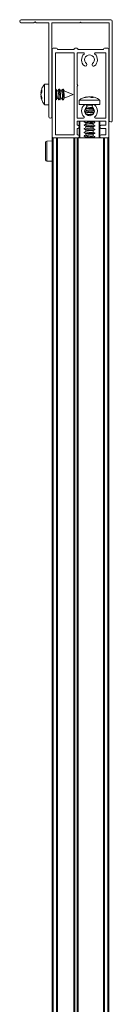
# Model space of a CAD drawing. Header units: millimetres. Extents: x 4007.392 to 4008.192, y 2941.547 to 2942.347.
# Tile 10 of 10: x 4008.156 to 4008.192, y 2941.962 to 2942.347. Entities that reach past the tile are written whole.
import ezdxf

# ---------------------------------------------------------------- set-up
doc = ezdxf.new("R2010")
doc.units = ezdxf.units.MM
doc.layers.add('SANINDUSA', color=3, linetype='Continuous')

msp = doc.modelspace()

# ---------------------------------------------------------------- linework, layer by layer
at = {"layer": 'SANINDUSA', "lineweight": 15}
for p, q in [((4008.156131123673, 2942.346954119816), (4008.190931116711, 2942.346954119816)), ((4008.19153115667, 2942.346354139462), (4008.19153115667, 2942.30725414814)), ((4008.160977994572, 2942.345754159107), (4008.156131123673, 2942.345754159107)), ((4008.161288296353, 2942.345983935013), (4008.161042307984, 2942.345777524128)), ((4008.161919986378, 2942.345777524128), (4008.161673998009, 2942.345983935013)), ((4008.166731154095, 2942.345754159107), (4008.161984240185, 2942.345754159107)), ((4008.166831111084, 2942.309054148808), (4008.166831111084, 2942.345654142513)), ((4008.168031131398, 2942.345654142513), (4008.168031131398, 2942.309054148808)), ((4008.1788811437, 2942.345754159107), (4008.168131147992, 2942.345754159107)), ((4008.190231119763, 2942.345754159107), (4008.179481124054, 2942.345754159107)), ((4008.190331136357, 2942.307554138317), (4008.190331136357, 2942.345654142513)), ((4008.168181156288, 2942.301054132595), (4008.168181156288, 2942.335454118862)), ((4008.168481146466, 2942.335754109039), (4008.169881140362, 2942.335754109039)), ((4008.170181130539, 2942.335454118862), (4008.170181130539, 2942.335354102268)), ((4008.170281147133, 2942.335254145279), (4008.176581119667, 2942.335254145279)), ((4008.176681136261, 2942.335354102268), (4008.176681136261, 2942.335454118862)), ((4008.176981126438, 2942.335754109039), (4008.177881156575, 2942.335754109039)), ((4008.178181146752, 2942.335454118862), (4008.178181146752, 2942.335354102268)), ((4008.178281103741, 2942.335254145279), (4008.188081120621, 2942.335254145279)), ((4008.188181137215, 2942.335354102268), (4008.188181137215, 2942.335454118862)), ((4008.188481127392, 2942.335754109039), (4008.189881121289, 2942.335754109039)), ((4008.190181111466, 2942.335454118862), (4008.190181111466, 2942.301054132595)), ((4008.169381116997, 2942.333954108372), (4008.169381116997, 2942.302054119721)), ((4008.176581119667, 2942.334054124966), (4008.169481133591, 2942.334054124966)), ((4008.176681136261, 2942.302054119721), (4008.176681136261, 2942.333954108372)), ((4008.177881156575, 2942.333954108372), (4008.177881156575, 2942.321554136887)), ((4008.180376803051, 2942.334054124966), (4008.177981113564, 2942.334054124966)), ((4008.188881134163, 2942.334054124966), (4008.18498549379, 2942.334054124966)), ((4008.188981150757, 2942.308554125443), (4008.188981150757, 2942.333954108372)), ((4008.163776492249, 2942.318470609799), (4008.16411015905, 2942.319539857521)), ((4008.16411015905, 2942.319539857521), (4008.16411015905, 2942.318848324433)), ((4008.166831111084, 2942.321704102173), (4008.165107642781, 2942.321704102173)), ((4008.165107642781, 2942.313704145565), (4008.165107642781, 2942.321704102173)), ((4008.168181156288, 2942.31932694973), (4008.168031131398, 2942.319543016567)), ((4008.168181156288, 2942.319694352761), (4008.168057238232, 2942.319505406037)), ((4008.169692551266, 2942.319166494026), (4008.169381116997, 2942.319615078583)), ((4008.169608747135, 2942.31973643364), (4008.169457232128, 2942.319505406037)), ((4008.169974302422, 2942.319164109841), (4008.169746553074, 2942.319723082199)), ((4008.170587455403, 2942.319736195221), (4008.170354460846, 2942.319134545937)), ((4008.171092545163, 2942.319166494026), (4008.17068866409, 2942.319748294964)), ((4008.171008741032, 2942.31973643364), (4008.17085728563, 2942.319505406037)), ((4008.171374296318, 2942.319164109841), (4008.171146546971, 2942.319723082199)), ((4008.171987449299, 2942.319736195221), (4008.171754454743, 2942.319134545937)), ((4008.172492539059, 2942.319166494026), (4008.172088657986, 2942.319748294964)), ((4008.172408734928, 2942.31973643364), (4008.172257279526, 2942.319505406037)), ((4008.172801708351, 2942.319096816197), (4008.172546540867, 2942.319723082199)), ((4008.177881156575, 2942.320954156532), (4008.177881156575, 2942.308554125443)), ((4008.16411015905, 2942.318848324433), (4008.163776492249, 2942.317694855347)), ((4008.16411015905, 2942.318552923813), (4008.163776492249, 2942.317578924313)), ((4008.163985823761, 2942.31841839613), (4008.163776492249, 2942.318470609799)), ((4008.163776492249, 2942.31782938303), (4008.163928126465, 2942.318432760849)), ((4008.163776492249, 2942.317713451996), (4008.163976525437, 2942.318420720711)), ((4008.163776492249, 2942.317694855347), (4008.16411015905, 2942.316515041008)), ((4008.163776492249, 2942.317578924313), (4008.163928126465, 2942.316975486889)), ((4008.163776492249, 2942.316937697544), (4008.163976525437, 2942.316987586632)), ((4008.16411015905, 2942.315840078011), (4008.163776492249, 2942.316937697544)), ((4008.16411015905, 2942.316515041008), (4008.16411015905, 2942.315840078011)), ((4008.168031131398, 2942.316009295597), (4008.168181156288, 2942.315793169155)), ((4008.168031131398, 2942.315839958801), (4008.168068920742, 2942.315954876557)), ((4008.168031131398, 2942.315790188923), (4008.168104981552, 2942.315902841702)), ((4008.169381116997, 2942.316081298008), (4008.169673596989, 2942.315660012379)), ((4008.169381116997, 2942.315720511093), (4008.169468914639, 2942.315954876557)), ((4008.169381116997, 2942.315713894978), (4008.169505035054, 2942.315902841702)), ((4008.170381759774, 2942.319164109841), (4008.169694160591, 2942.319164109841)), ((4008.169774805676, 2942.315672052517), (4008.170007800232, 2942.316273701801)), ((4008.16999635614, 2942.316244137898), (4008.170700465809, 2942.316244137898)), ((4008.170387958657, 2942.316244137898), (4008.170615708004, 2942.315685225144)), ((4008.170669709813, 2942.316241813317), (4008.171073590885, 2942.315660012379)), ((4008.170753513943, 2942.315671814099), (4008.17090502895, 2942.315902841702)), ((4008.171781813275, 2942.319164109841), (4008.171094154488, 2942.319164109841)), ((4008.171174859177, 2942.315672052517), (4008.171407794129, 2942.316273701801)), ((4008.171396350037, 2942.316244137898), (4008.172100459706, 2942.316244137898)), ((4008.171787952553, 2942.316244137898), (4008.172015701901, 2942.315685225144)), ((4008.172069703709, 2942.316241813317), (4008.172473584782, 2942.315660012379)), ((4008.172153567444, 2942.315671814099), (4008.172305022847, 2942.315902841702)), ((4008.172631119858, 2942.319164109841), (4008.172494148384, 2942.319164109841)), ((4008.172574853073, 2942.315672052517), (4008.172841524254, 2942.316360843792)), ((4008.176331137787, 2942.317704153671), (4008.172631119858, 2942.319164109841)), ((4008.172631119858, 2942.318744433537), (4008.172631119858, 2942.319164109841)), ((4008.17281529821, 2942.31631679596), (4008.176331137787, 2942.317704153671)), ((4008.178681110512, 2942.315498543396), (4008.178681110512, 2942.313775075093)), ((4008.178681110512, 2942.315498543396), (4008.179245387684, 2942.315498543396)), ((4008.179245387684, 2942.315498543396), (4008.186681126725, 2942.315498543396)), ((4008.180601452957, 2942.316496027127), (4008.181646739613, 2942.316756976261)), ((4008.181096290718, 2942.316496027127), (4008.180601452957, 2942.316496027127)), ((4008.182493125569, 2942.316829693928), (4008.181096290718, 2942.316496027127)), ((4008.181937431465, 2942.316739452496), (4008.182348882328, 2942.316829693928)), ((4008.182595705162, 2942.316829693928), (4008.181956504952, 2942.316663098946)), ((4008.181963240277, 2942.316635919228), (4008.182658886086, 2942.316829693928)), ((4008.183358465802, 2942.316496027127), (4008.182493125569, 2942.316829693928)), ((4008.18339899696, 2942.316635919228), (4008.182703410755, 2942.316829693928)), ((4008.182766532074, 2942.316829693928), (4008.18340579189, 2942.316663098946)), ((4008.182869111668, 2942.316829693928), (4008.183414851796, 2942.31669933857)), ((4008.183424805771, 2942.316739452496), (4008.183013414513, 2942.316829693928)), ((4008.183344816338, 2942.316501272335), (4008.183424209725, 2942.316829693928)), ((4008.18418846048, 2942.316496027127), (4008.183358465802, 2942.316496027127)), ((4008.183424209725, 2942.316829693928), (4008.18418846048, 2942.316496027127)), ((4008.186681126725, 2942.313775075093), (4008.186681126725, 2942.315498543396)), ((4008.165107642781, 2942.313704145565), (4008.166831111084, 2942.313704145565)), ((4008.178681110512, 2942.313775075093), (4008.179245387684, 2942.313775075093)), ((4008.179245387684, 2942.313775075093), (4008.186681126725, 2942.313775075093)), ((4008.181278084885, 2942.311630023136), (4008.180788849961, 2942.311425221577)), ((4008.181221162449, 2942.311625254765), (4008.180791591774, 2942.311452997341)), ((4008.181221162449, 2942.311642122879), (4008.180794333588, 2942.31147761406)), ((4008.180963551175, 2942.31206650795), (4008.181221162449, 2942.311974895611)), ((4008.181021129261, 2942.313775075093), (4008.181046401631, 2942.313773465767)), ((4008.181113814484, 2942.312328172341), (4008.181242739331, 2942.312246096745)), ((4008.181221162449, 2942.312259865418), (4008.181221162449, 2942.311584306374)), ((4008.181242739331, 2942.312246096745), (4008.181412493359, 2942.312175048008)), ((4008.183833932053, 2942.313575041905), (4008.181528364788, 2942.313575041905)), ((4008.183741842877, 2942.31217981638), (4008.184326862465, 2942.312203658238)), ((4008.184084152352, 2942.312020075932), (4008.184363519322, 2942.312137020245)), ((4008.184141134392, 2942.312024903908), (4008.184373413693, 2942.312118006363)), ((4008.184141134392, 2942.312007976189), (4008.184382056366, 2942.312100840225)), ((4008.184141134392, 2942.311355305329), (4008.184141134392, 2942.31204391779)), ((4008.184561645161, 2942.311525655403), (4008.184141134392, 2942.311675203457)), ((4008.184321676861, 2942.313774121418), (4008.184341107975, 2942.313775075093)), ((4008.177981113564, 2942.308454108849), (4008.180376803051, 2942.308454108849)), ((4008.18078473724, 2942.311137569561), (4008.181242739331, 2942.310846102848)), ((4008.180924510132, 2942.311048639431), (4008.180804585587, 2942.310956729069)), ((4008.180817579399, 2942.310883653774), (4008.181082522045, 2942.310948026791)), ((4008.180863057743, 2942.31070227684), (4008.181221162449, 2942.310574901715)), ((4008.181221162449, 2942.310242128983), (4008.18110272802, 2942.310196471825)), ((4008.181221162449, 2942.310225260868), (4008.181112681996, 2942.310181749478)), ((4008.181278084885, 2942.31023002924), (4008.181123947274, 2942.31016547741)), ((4008.181221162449, 2942.310859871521), (4008.181221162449, 2942.310184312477)), ((4008.181242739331, 2942.310846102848), (4008.181412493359, 2942.310775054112)), ((4008.184084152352, 2942.310620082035), (4008.184527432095, 2942.310805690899)), ((4008.184575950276, 2942.311113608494), (4008.184141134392, 2942.311390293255)), ((4008.184141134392, 2942.310624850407), (4008.184520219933, 2942.310776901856)), ((4008.184141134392, 2942.310607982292), (4008.184513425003, 2942.310751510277)), ((4008.184141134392, 2942.310038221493), (4008.184141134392, 2942.310643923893)), ((4008.18427905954, 2942.310226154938), (4008.184141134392, 2942.310275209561)), ((4008.184437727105, 2942.311201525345), (4008.184580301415, 2942.311310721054)), ((4008.184743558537, 2942.308660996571), (4008.184695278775, 2942.308678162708)), ((4008.184718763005, 2942.308616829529), (4008.184747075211, 2942.30863852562)), ((4008.18498549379, 2942.308454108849), (4008.188881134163, 2942.308454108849)), ((4008.177881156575, 2942.307154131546), (4008.177881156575, 2942.30575413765)), ((4008.177881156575, 2942.304354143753), (4008.177881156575, 2942.302054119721)), ((4008.188881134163, 2942.30725414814), (4008.177981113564, 2942.30725414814)), ((4008.177981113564, 2942.305654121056), (4008.178081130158, 2942.305654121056)), ((4008.178081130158, 2942.304454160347), (4008.177981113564, 2942.304454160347)), ((4008.178681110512, 2942.307054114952), (4008.178681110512, 2942.300754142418)), ((4008.1788811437, 2942.30725414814), (4008.1788811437, 2942.300754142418)), ((4008.180654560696, 2942.307020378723), (4008.181242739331, 2942.306646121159)), ((4008.180654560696, 2942.305620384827), (4008.181242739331, 2942.305246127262)), ((4008.180654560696, 2942.30422039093), (4008.181242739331, 2942.303846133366)), ((4008.180794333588, 2942.30725414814), (4008.180658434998, 2942.307199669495)), ((4008.181221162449, 2942.306025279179), (4008.180658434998, 2942.305799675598)), ((4008.181221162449, 2942.304625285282), (4008.180658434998, 2942.304399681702)), ((4008.180857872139, 2942.30725414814), (4008.180667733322, 2942.307174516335)), ((4008.181278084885, 2942.30603004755), (4008.180667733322, 2942.305774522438)), ((4008.181278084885, 2942.304630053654), (4008.180667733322, 2942.304374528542)), ((4008.181221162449, 2942.306659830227), (4008.181221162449, 2942.305984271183)), ((4008.181221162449, 2942.305259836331), (4008.181221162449, 2942.304584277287)), ((4008.181242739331, 2942.306646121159), (4008.181412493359, 2942.306575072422)), ((4008.181242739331, 2942.305246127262), (4008.181412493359, 2942.305175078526)), ((4008.184084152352, 2942.306420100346), (4008.184694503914, 2942.306675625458)), ((4008.184084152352, 2942.305020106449), (4008.184694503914, 2942.305275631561)), ((4008.184141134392, 2942.307155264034), (4008.184141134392, 2942.30725414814)), ((4008.184707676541, 2942.306829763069), (4008.184141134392, 2942.307190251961)), ((4008.184141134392, 2942.306424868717), (4008.184703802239, 2942.306650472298)), ((4008.184141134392, 2942.305755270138), (4008.184141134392, 2942.306443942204)), ((4008.184707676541, 2942.305429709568), (4008.184141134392, 2942.305790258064)), ((4008.184141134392, 2942.305024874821), (4008.184703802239, 2942.305250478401)), ((4008.184141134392, 2942.304355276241), (4008.184141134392, 2942.305043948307)), ((4008.184707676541, 2942.304029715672), (4008.184141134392, 2942.304390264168)), ((4008.186481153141, 2942.300754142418), (4008.186481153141, 2942.30725414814)), ((4008.186681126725, 2942.300754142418), (4008.186681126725, 2942.307054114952)), ((4008.187281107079, 2942.305654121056), (4008.188881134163, 2942.305654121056)), ((4008.188881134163, 2942.304454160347), (4008.187281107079, 2942.304454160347)), ((4008.188981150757, 2942.30575413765), (4008.188981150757, 2942.307154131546)), ((4008.188981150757, 2942.302054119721), (4008.188981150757, 2942.304354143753)), ((4008.191231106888, 2942.306954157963), (4008.190931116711, 2942.306954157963)), ((4008.168181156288, 2941.570754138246), (4008.168181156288, 2942.300754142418)), ((4008.168481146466, 2942.300754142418), (4008.168181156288, 2942.300754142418)), ((4008.168481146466, 2941.570754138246), (4008.168481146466, 2942.300754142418)), ((4008.169881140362, 2942.300754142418), (4008.168481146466, 2942.300754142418)), ((4008.178081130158, 2942.300754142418), (4008.168481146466, 2942.300754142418)), ((4008.169481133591, 2942.301954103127), (4008.176581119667, 2942.301954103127)), ((4008.169881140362, 2942.300754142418), (4008.169881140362, 2941.570754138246)), ((4008.170181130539, 2942.300754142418), (4008.170181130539, 2941.570754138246)), ((4008.170281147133, 2942.300754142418), (4008.170281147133, 2941.570754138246)), ((4008.176581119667, 2941.570754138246), (4008.176581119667, 2942.300754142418)), ((4008.176681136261, 2941.570754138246), (4008.176681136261, 2942.300754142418)), ((4008.176981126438, 2941.570754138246), (4008.176981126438, 2942.300754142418)), ((4008.177881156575, 2942.300754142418), (4008.176981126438, 2942.300754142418)), ((4008.177881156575, 2942.300754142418), (4008.177881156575, 2941.570754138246)), ((4008.177981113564, 2942.301954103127), (4008.178081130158, 2942.301954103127)), ((4008.178181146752, 2942.300754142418), (4008.178081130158, 2942.300754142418)), ((4008.178181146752, 2942.300754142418), (4008.178181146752, 2941.570754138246)), ((4008.178281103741, 2942.300754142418), (4008.178181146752, 2942.300754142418)), ((4008.178281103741, 2942.300754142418), (4008.178281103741, 2941.570754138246)), ((4008.187281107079, 2942.300754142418), (4008.178281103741, 2942.300754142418)), ((4008.180654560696, 2942.302820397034), (4008.181242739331, 2942.302446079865)), ((4008.180654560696, 2942.301420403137), (4008.181242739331, 2942.301046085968)), ((4008.181221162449, 2942.303225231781), (4008.180658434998, 2942.302999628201)), ((4008.181221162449, 2942.301825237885), (4008.180658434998, 2942.301599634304)), ((4008.181278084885, 2942.303230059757), (4008.180667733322, 2942.302974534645)), ((4008.181278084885, 2942.301830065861), (4008.180667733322, 2942.301574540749)), ((4008.181221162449, 2942.303859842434), (4008.181221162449, 2942.30318428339)), ((4008.181221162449, 2942.302459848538), (4008.181221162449, 2942.301784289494)), ((4008.181221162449, 2942.301059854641), (4008.181221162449, 2942.300754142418)), ((4008.181242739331, 2942.303846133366), (4008.181412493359, 2942.303775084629)), ((4008.181242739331, 2942.302446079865), (4008.181412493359, 2942.302375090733)), ((4008.181242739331, 2942.301046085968), (4008.181412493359, 2942.300975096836)), ((4008.184084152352, 2942.303620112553), (4008.184694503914, 2942.303875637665)), ((4008.184084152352, 2942.302220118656), (4008.184694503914, 2942.302475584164)), ((4008.184084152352, 2942.30082012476), (4008.184694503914, 2942.301075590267)), ((4008.184141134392, 2942.303624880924), (4008.184703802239, 2942.303850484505)), ((4008.184141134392, 2942.302955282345), (4008.184141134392, 2942.303643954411)), ((4008.184707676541, 2942.302629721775), (4008.184141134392, 2942.302990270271)), ((4008.184141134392, 2942.302224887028), (4008.184703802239, 2942.302450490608)), ((4008.184141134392, 2942.301555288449), (4008.184141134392, 2942.302243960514)), ((4008.184707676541, 2942.301229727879), (4008.184141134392, 2942.301590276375)), ((4008.184141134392, 2942.300824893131), (4008.184703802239, 2942.301050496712)), ((4008.184141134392, 2942.300754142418), (4008.184141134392, 2942.300843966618)), ((4008.187281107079, 2942.301954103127), (4008.188881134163, 2942.301954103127)), ((4008.189881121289, 2942.300754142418), (4008.187281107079, 2942.300754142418)), ((4008.188081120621, 2941.570754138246), (4008.188081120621, 2942.300754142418)), ((4008.188181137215, 2942.300754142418), (4008.188181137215, 2941.570754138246)), ((4008.188481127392, 2942.300754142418), (4008.188481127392, 2941.570754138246)), ((4008.189881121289, 2942.300754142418), (4008.188481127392, 2942.300754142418)), ((4008.189881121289, 2942.300754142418), (4008.189881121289, 2941.570754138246)), ((4008.190181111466, 2942.300754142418), (4008.189881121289, 2942.300754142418)), ((4008.190181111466, 2942.300754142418), (4008.190181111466, 2941.570754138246)), ((4008.168181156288, 2942.299513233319), (4008.1660767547, 2942.299494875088)), ((4008.1660767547, 2942.299494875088), (4008.1660767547, 2942.291634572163)), ((4008.1660767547, 2942.291634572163), (4008.168181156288, 2942.291616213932))]:
    msp.add_line(p, q, dxfattribs=at)
at = {"layer": 'SANINDUSA', "lineweight": 15, "flags": 128}
for points in [[(4008.168181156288, 2942.318678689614), (4008.168081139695, 2942.319170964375), (4008.168031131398, 2942.319370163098)], [(4008.169822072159, 2942.319164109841), (4008.169800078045, 2942.319471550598), (4008.169725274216, 2942.3197641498), (4008.169613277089, 2942.319743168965), (4008.169608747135, 2942.31973643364)], [(4008.17122635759, 2942.316221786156), (4008.171200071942, 2942.316895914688), (4008.171125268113, 2942.317693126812), (4008.171013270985, 2942.318492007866), (4008.170881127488, 2942.319170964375), (4008.170749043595, 2942.319626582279), (4008.170636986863, 2942.319789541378), (4008.170587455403, 2942.319736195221)], [(4008.171222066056, 2942.319164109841), (4008.171200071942, 2942.319471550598), (4008.171125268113, 2942.3197641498), (4008.171013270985, 2942.319743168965), (4008.171008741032, 2942.31973643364)], [(4008.172626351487, 2942.316221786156), (4008.172600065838, 2942.316895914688), (4008.172525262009, 2942.317693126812), (4008.172413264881, 2942.318492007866), (4008.172281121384, 2942.319170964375), (4008.172149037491, 2942.319626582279), (4008.172037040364, 2942.319789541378), (4008.171987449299, 2942.319736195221)], [(4008.172622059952, 2942.319164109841), (4008.172600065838, 2942.319471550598), (4008.172525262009, 2942.3197641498), (4008.172413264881, 2942.319743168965), (4008.172408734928, 2942.31973643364)], [(4008.169673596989, 2942.315660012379), (4008.169725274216, 2942.315618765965), (4008.169800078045, 2942.315773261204), (4008.169826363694, 2942.316221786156)], [(4008.169831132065, 2942.318744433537), (4008.169737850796, 2942.319073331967), (4008.169692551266, 2942.319166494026)], [(4008.170531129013, 2942.318703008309), (4008.170624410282, 2942.318230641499), (4008.170703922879, 2942.317669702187), (4008.170757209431, 2942.317107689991), (4008.170775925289, 2942.316632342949), (4008.170757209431, 2942.316317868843), (4008.170703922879, 2942.316213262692), (4008.170669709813, 2942.316241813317)], [(4008.170615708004, 2942.315685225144), (4008.170636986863, 2942.315644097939), (4008.170749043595, 2942.315665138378), (4008.170868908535, 2942.315954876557)], [(4008.171073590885, 2942.315660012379), (4008.171125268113, 2942.315618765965), (4008.171200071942, 2942.315773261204), (4008.17122635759, 2942.316221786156)], [(4008.171231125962, 2942.318744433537), (4008.171137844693, 2942.319073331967), (4008.171092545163, 2942.319166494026)], [(4008.17193112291, 2942.318703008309), (4008.172024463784, 2942.318230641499), (4008.172103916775, 2942.317669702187), (4008.172157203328, 2942.317107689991), (4008.172175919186, 2942.316632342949), (4008.172157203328, 2942.316317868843), (4008.172103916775, 2942.316213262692), (4008.172069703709, 2942.316241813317)], [(4008.172015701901, 2942.315685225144), (4008.172037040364, 2942.315644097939), (4008.172149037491, 2942.315665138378), (4008.172268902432, 2942.315954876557)], [(4008.172473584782, 2942.315660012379), (4008.172525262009, 2942.315618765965), (4008.172600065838, 2942.315773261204), (4008.172626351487, 2942.316221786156)], [(4008.172631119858, 2942.318744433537), (4008.172537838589, 2942.319073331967), (4008.172492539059, 2942.319166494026)], [(4008.184141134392, 2942.311388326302), (4008.184148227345, 2942.311381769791), (4008.184122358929, 2942.311302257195), (4008.183876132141, 2942.311249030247), (4008.183448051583, 2942.311230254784), (4008.182904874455, 2942.311249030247), (4008.182331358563, 2942.311302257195), (4008.181817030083, 2942.311381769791), (4008.181442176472, 2942.31147505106)], [(4008.183741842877, 2942.310779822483), (4008.184351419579, 2942.310806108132), (4008.184533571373, 2942.310831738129)], [(4008.184141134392, 2942.311436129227), (4008.184221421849, 2942.31144399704), (4008.184568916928, 2942.311469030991)], [(4008.184697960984, 2942.308668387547), (4008.184752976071, 2942.308644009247), (4008.184747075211, 2942.30863852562)], [(4008.180667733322, 2942.307174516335), (4008.18065563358, 2942.307169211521), (4008.180608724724, 2942.307057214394), (4008.180877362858, 2942.306925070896), (4008.181420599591, 2942.306792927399), (4008.182155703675, 2942.306680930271), (4008.182970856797, 2942.306606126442), (4008.183741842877, 2942.306579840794)], [(4008.180667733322, 2942.305774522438), (4008.18065563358, 2942.305769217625), (4008.180608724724, 2942.305657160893), (4008.180877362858, 2942.305525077), (4008.181420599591, 2942.305392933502), (4008.182155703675, 2942.305280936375), (4008.182970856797, 2942.305206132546), (4008.183741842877, 2942.305179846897)], [(4008.180667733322, 2942.304374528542), (4008.18065563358, 2942.304369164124), (4008.180608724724, 2942.304257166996), (4008.180877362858, 2942.304125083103), (4008.181420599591, 2942.303992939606), (4008.182155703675, 2942.303880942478), (4008.182970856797, 2942.303806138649), (4008.183741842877, 2942.303779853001)], [(4008.184141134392, 2942.305788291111), (4008.184148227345, 2942.3057817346), (4008.184122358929, 2942.305702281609), (4008.183876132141, 2942.305648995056), (4008.183448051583, 2942.305630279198), (4008.182904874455, 2942.305648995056), (4008.182331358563, 2942.305702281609), (4008.181817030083, 2942.3057817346), (4008.181442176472, 2942.305875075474)], [(4008.184141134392, 2942.304388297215), (4008.184148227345, 2942.304381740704), (4008.184122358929, 2942.304302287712), (4008.183876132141, 2942.30424900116), (4008.183448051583, 2942.304230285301), (4008.182904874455, 2942.30424900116), (4008.182331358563, 2942.304302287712), (4008.181817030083, 2942.304381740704), (4008.181442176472, 2942.304475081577)], [(4008.184141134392, 2942.307188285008), (4008.184148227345, 2942.307181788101), (4008.184122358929, 2942.307102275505), (4008.183876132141, 2942.307048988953), (4008.183448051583, 2942.307030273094), (4008.182904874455, 2942.307048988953), (4008.182331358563, 2942.307102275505), (4008.181817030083, 2942.307181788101), (4008.181509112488, 2942.30725414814)], [(4008.183741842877, 2942.306579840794), (4008.184351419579, 2942.306606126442), (4008.184706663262, 2942.306680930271), (4008.184753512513, 2942.306792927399), (4008.184707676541, 2942.306829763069)], [(4008.183741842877, 2942.305179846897), (4008.184351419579, 2942.305206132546), (4008.184706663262, 2942.305280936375), (4008.184753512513, 2942.305392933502), (4008.184707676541, 2942.305429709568)], [(4008.183741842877, 2942.303779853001), (4008.184351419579, 2942.303806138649), (4008.184706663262, 2942.303880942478), (4008.184753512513, 2942.303992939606), (4008.184707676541, 2942.304029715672)], [(4008.180667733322, 2942.302974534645), (4008.18065563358, 2942.302969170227), (4008.180608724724, 2942.3028571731), (4008.180877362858, 2942.302725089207), (4008.181420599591, 2942.302592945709), (4008.182155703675, 2942.302480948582), (4008.182970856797, 2942.302406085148), (4008.183741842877, 2942.302379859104)], [(4008.180667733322, 2942.301574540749), (4008.18065563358, 2942.301569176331), (4008.180608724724, 2942.301457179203), (4008.180877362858, 2942.30132509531), (4008.181420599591, 2942.301192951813), (4008.182155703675, 2942.301080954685), (4008.182970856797, 2942.301006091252), (4008.183741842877, 2942.300979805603)], [(4008.184141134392, 2942.302988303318), (4008.184148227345, 2942.302981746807), (4008.184122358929, 2942.302902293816), (4008.183876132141, 2942.302849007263), (4008.183448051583, 2942.302830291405), (4008.182904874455, 2942.302849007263), (4008.182331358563, 2942.302902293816), (4008.181817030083, 2942.302981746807), (4008.181442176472, 2942.303075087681)], [(4008.184141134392, 2942.301588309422), (4008.184148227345, 2942.301581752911), (4008.184122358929, 2942.301502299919), (4008.183876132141, 2942.301449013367), (4008.183448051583, 2942.301430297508), (4008.182904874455, 2942.301449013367), (4008.182331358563, 2942.301502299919), (4008.181817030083, 2942.301581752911), (4008.181442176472, 2942.301675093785)], [(4008.183741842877, 2942.302379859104), (4008.184351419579, 2942.302406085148), (4008.184706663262, 2942.302480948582), (4008.184753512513, 2942.302592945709), (4008.184707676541, 2942.302629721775)], [(4008.183741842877, 2942.300979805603), (4008.184351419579, 2942.301006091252), (4008.184706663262, 2942.301080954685), (4008.184753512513, 2942.301192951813), (4008.184707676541, 2942.301229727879)]]:
    msp.add_lwpolyline(points, dxfattribs=at)
at = {"layer": 'SANINDUSA', "lineweight": 15}
for centre, radius, start, end in [((4008.1561311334, 2942.346354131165), 0.0006000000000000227, 90, 270), ((4008.1909311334, 2942.346354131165), 0.0006000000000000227, 0, 90), ((4008.160978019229, 2942.345854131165), 0.0001000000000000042, 270, 310.0000000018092), ((4008.1614811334, 2942.345754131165), 0.0003000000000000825, 49.99999999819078, 130.0000000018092), ((4008.161984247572, 2942.345854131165), 9.999999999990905e-05, 229.9999999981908, 270), ((4008.1667311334, 2942.345654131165), 9.999999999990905e-05, 0, 90), ((4008.1681311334, 2942.345654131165), 0.0001000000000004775, 90, 180), ((4008.179181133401, 2942.345629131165), 0.0003250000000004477, 22.61986493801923, 157.3801350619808), ((4008.1902311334, 2942.345654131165), 9.999999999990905e-05, 0, 90), ((4008.1684811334, 2942.335454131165), 0.0002999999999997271, 90, 180), ((4008.1698811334, 2942.335454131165), 0.0002999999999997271, 0, 90), ((4008.1702811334, 2942.335354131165), 0.0001000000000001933, 180, 270), ((4008.1765811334, 2942.335354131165), 0.0001000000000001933, 270, 0), ((4008.1769811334, 2942.335454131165), 0.0003000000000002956, 90, 180), ((4008.1778811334, 2942.335454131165), 0.0002999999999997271, 0, 90), ((4008.178281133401, 2942.335354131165), 0.0001000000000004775, 180, 270), ((4008.1880811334, 2942.335354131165), 0.0001000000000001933, 270, 0), ((4008.1884811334, 2942.335454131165), 0.0003000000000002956, 90, 180), ((4008.1898811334, 2942.335454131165), 0.0002999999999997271, 0, 90), ((4008.1694811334, 2942.333954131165), 0.0001000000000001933, 90, 180), ((4008.1765811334, 2942.333954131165), 0.0001000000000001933, 0, 90), ((4008.1779811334, 2942.333954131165), 9.999999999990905e-05, 90, 180), ((4008.1826811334, 2942.331254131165), 0.003100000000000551, 132.6679255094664, 230.2081804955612), ((4008.180376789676, 2942.333754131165), 0.0002999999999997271, 312.6679255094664, 90), ((4008.1826811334, 2942.331254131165), 0.001899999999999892, 309.7918195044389, 230.2081804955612), ((4008.1826811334, 2942.331254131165), 0.003099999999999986, 309.7918195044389, 47.33207449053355), ((4008.184985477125, 2942.333754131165), 0.0003000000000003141, 90, 227.3320744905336), ((4008.1888811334, 2942.333954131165), 0.0001000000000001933, 0, 90), ((4008.1810811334, 2942.329333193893), 0.0006000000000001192, 230.2081804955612, 50.20818049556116), ((4008.1842811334, 2942.329333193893), 0.0006000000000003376, 129.7918195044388, 309.7918195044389), ((4008.156897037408, 2942.316173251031), 0.01292941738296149, 0.2150804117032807, 15.08160068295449), ((4008.177756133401, 2942.321254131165), 0.0003249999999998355, 292.6198649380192, 67.38013506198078), ((4008.1826811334, 2942.311254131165), 0.003099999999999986, 129.7918195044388, 227.3320744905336), ((4008.1810811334, 2942.313175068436), 0.0006000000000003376, 309.7918195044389, 129.7918195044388), ((4008.1826811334, 2942.311254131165), 0.001900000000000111, 129.7918195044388, 50.20818049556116), ((4008.18372640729, 2942.324631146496), 0.0124513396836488, 258.275908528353, 270.0710280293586), ((4008.18327848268, 2942.319666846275), 0.007040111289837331, 256.0050634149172, 275.5512795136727), ((4008.1842811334, 2942.313175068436), 0.0006000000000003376, 50.20818049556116, 230.2081804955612), ((4008.1826811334, 2942.311254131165), 0.003099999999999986, 312.6679255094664, 50.20818049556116), ((4008.1674311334, 2942.309054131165), 0.0006000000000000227, 180, 0), ((4008.1779811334, 2942.308554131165), 0.0001000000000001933, 180, 270), ((4008.180376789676, 2942.308754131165), 0.0003000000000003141, 270, 47.33207449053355), ((4008.183505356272, 2942.320681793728), 0.009904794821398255, 254.05006355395, 271.3681224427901), ((4008.183262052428, 2942.316553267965), 0.006728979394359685, 254.3087461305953, 276.0760218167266), ((4008.183880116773, 2942.323765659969), 0.01438833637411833, 262.2463242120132, 266.8573488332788), ((4008.184985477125, 2942.308754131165), 0.0003000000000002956, 132.6679255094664, 270), ((4008.1888811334, 2942.308554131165), 0.0001000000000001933, 270, 0), ((4008.1779811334, 2942.307154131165), 0.0001000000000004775, 90, 180), ((4008.1779811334, 2942.305754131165), 0.0001000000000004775, 180, 270), ((4008.1779811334, 2942.304354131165), 0.0001000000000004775, 90, 180), ((4008.1780811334, 2942.305054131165), 0.0006000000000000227, 270, 90), ((4008.1788811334, 2942.307054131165), 0.0002000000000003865, 90, 180), ((4008.1864811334, 2942.307054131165), 0.0001999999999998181, 0, 90), ((4008.187281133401, 2942.305054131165), 0.0006000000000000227, 90, 270), ((4008.1888811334, 2942.307154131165), 9.999999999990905e-05, 0, 90), ((4008.1888811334, 2942.305754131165), 0.0001000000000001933, 270, 0), ((4008.1888811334, 2942.304354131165), 9.999999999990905e-05, 0, 90), ((4008.1909311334, 2942.307554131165), 0.0006000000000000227, 180, 270), ((4008.1912311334, 2942.307254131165), 0.0002999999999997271, 270, 0), ((4008.1684811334, 2942.301054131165), 0.0003000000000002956, 180, 270), ((4008.1694811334, 2942.302054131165), 9.999999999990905e-05, 180, 270), ((4008.1765811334, 2942.302054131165), 9.999999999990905e-05, 270, 0), ((4008.1779811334, 2942.302054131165), 0.0001000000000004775, 180, 270), ((4008.1780811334, 2942.301354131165), 0.0006000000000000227, 270, 90), ((4008.187281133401, 2942.301354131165), 0.0006000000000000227, 90, 270), ((4008.1888811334, 2942.302054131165), 9.999999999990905e-05, 270, 0), ((4008.1898811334, 2942.301054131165), 0.0003000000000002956, 270, 0), ((4008.1660811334, 2942.298994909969), 0.0005000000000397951, 90.49999998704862, 180), ((4008.1660811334, 2942.292134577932), 0.0005000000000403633, 180, 269.5000000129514)]:
    msp.add_arc(centre, radius, start, end, dxfattribs=at)
for centre, major_axis, ratio, start_param, end_param in [((4008.170526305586, 2942.317704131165), (-0.0001764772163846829, 0.001459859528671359), 0.1147588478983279, 3.127720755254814, 5.451947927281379), ((4008.171926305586, 2942.317704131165), (-0.0001764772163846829, 0.001459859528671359), 0.1147588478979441, 3.127720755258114, 5.451947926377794), ((4008.1826811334, 2942.31287989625), (0.001459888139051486, -0.0001271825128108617), 0.1421002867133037, 3.867271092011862, 5.778278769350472), ((4008.1826811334, 2942.31147989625), (0.001459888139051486, -0.0001271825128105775), 0.1421002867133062, 3.711411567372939, 6.295564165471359), ((4008.1826811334, 2942.31007989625), (0.001459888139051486, -0.0001271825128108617), 0.1421002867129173, 3.711411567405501, 5.777299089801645), ((4008.1826811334, 2942.30727989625), (0.001459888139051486, -0.0001271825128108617), 0.1421002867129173, 3.711411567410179, 6.295564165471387), ((4008.1826811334, 2942.30587989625), (0.001459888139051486, -0.0001271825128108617), 0.1421002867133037, 3.711411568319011, 6.295564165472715), ((4008.1826811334, 2942.304479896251), (0.001459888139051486, -0.0001271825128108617), 0.1421002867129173, 3.711411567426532, 6.295564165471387), ((4008.1826811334, 2942.30307989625), (0.001459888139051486, -0.0001271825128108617), 0.1421002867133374, 3.71141156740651, 6.29556416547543), ((4008.1826811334, 2942.30167989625), (0.001459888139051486, -0.0001271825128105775), 0.142100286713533, 3.711411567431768, 6.295564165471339)]:
    msp.add_ellipse(centre, major_axis=major_axis, ratio=ratio, start_param=start_param, end_param=end_param, dxfattribs=at)
for points, knots in [([(4008.165108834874, 2942.321658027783), (4008.16494160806, 2942.32144305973), (4008.164500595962, 2942.320876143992), (4008.16402009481, 2942.319794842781), (4008.163860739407, 2942.318915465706), (4008.163780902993, 2942.318474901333)], [0, 0, 0, 0, 0.2335927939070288, 0.6160330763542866, 1, 1, 1, 1]), ([(4008.163787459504, 2942.316930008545), (4008.163866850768, 2942.316484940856), (4008.16403387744, 2942.315548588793), (4008.164530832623, 2942.31445764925), (4008.164990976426, 2942.313900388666), (4008.165133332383, 2942.313727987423)], [0, 0, 0, 0, 0.3848643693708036, 0.8096937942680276, 1, 1, 1, 1]), ([(4008.170006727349, 2942.316274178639), (4008.170007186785, 2942.316274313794), (4008.170022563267, 2942.316278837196), (4008.170034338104, 2942.31641920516), (4008.170041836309, 2942.316663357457), (4008.170033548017, 2942.316996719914), (4008.170005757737, 2942.3174383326), (4008.169957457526, 2942.317932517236), (4008.169896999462, 2942.318394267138), (4008.169852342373, 2942.318631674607), (4008.169831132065, 2942.318744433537)], [0, 0, 0, 0, 0.004784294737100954, 0.1601215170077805, 0.2660903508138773, 0.3962722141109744, 0.5497671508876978, 0.7039370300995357, 0.8593820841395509, 1, 1, 1, 1]), ([(4008.170531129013, 2942.318703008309), (4008.170507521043, 2942.318810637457), (4008.170460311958, 2942.319025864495), (4008.170408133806, 2942.319166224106), (4008.170387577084, 2942.319148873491), (4008.170381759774, 2942.319143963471)], [0, 0, 0, 0, 0.417663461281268, 0.8352056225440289, 1, 1, 1, 1]), ([(4008.171406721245, 2942.316274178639), (4008.171407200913, 2942.316274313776), (4008.171423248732, 2942.316278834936), (4008.17143412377, 2942.316419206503), (4008.171441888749, 2942.316663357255), (4008.171433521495, 2942.316996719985), (4008.171405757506, 2942.317438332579), (4008.171357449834, 2942.317932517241), (4008.171296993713, 2942.318394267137), (4008.171252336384, 2942.318631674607), (4008.171231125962, 2942.318744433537)], [0, 0, 0, 0, 0.004786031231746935, 0.1601221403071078, 0.2660908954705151, 0.3962726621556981, 0.5497674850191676, 0.7039372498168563, 0.8593821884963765, 1, 1, 1, 1]), ([(4008.17193112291, 2942.318703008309), (4008.171907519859, 2942.318810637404), (4008.171860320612, 2942.319025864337), (4008.171808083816, 2942.319166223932), (4008.171787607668, 2942.319148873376), (4008.171781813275, 2942.319143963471)], [0, 0, 0, 0, 0.4176653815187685, 0.8352094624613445, 1, 1, 1, 1]), ([(4008.172835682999, 2942.316363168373), (4008.172838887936, 2942.316365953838), (4008.172859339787, 2942.316383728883), (4008.172873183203, 2942.316575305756), (4008.172873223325, 2942.31691680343), (4008.17284483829, 2942.317364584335), (4008.172792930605, 2942.317851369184), (4008.172720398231, 2942.318342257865), (4008.172661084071, 2942.318609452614), (4008.172631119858, 2942.318744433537)], [0, 0, 0, 0, 0.03018538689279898, 0.1926237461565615, 0.3525372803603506, 0.5115900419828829, 0.6716014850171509, 0.8341002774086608, 1, 1, 1, 1]), ([(4008.181640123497, 2942.316781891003), (4008.181198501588, 2942.316682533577), (4008.180278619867, 2942.316475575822), (4008.179297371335, 2942.315996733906), (4008.178835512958, 2942.315592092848), (4008.17874268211, 2942.315510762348)], [0, 0, 0, 0, 0.4245586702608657, 0.8843396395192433, 1, 1, 1, 1]), ([(4008.186613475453, 2942.31551642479), (4008.186351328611, 2942.315711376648), (4008.185719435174, 2942.316181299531), (4008.184628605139, 2942.316634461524), (4008.183801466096, 2942.316753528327), (4008.183430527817, 2942.316806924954)], [0, 0, 0, 0, 0.2811118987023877, 0.6776078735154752, 1, 1, 1, 1]), ([(4008.164769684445, 2942.314193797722), (4008.164780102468, 2942.314172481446), (4008.164863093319, 2942.314002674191), (4008.164997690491, 2942.313866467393), (4008.165115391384, 2942.313747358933)], [0, 0, 0, 0, 0.1255321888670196, 1, 1, 1, 1]), ([(4008.181412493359, 2942.312175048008), (4008.181508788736, 2942.312151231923), (4008.181701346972, 2942.312103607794), (4008.182141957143, 2942.31204149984), (4008.182633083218, 2942.311994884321), (4008.183078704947, 2942.311971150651), (4008.183459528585, 2942.311964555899), (4008.183779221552, 2942.311972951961), (4008.184014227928, 2942.31199437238), (4008.184063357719, 2942.312019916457), (4008.184080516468, 2942.312028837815)], [0, 0, 0, 0, 0.1435402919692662, 0.2870321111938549, 0.429584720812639, 0.570817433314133, 0.6671651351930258, 0.7855192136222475, 0.9250918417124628, 1, 1, 1, 1]), ([(4008.18123618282, 2942.311584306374), (4008.1812381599, 2942.31156915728), (4008.181242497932, 2942.311535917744), (4008.181371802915, 2942.311496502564), (4008.181442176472, 2942.31147505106)], [0, 0, 0, 0, 0.4557552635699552, 1, 1, 1, 1]), ([(4008.18123618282, 2942.310184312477), (4008.1812381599, 2942.310169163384), (4008.181242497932, 2942.310135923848), (4008.181371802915, 2942.310096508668), (4008.181442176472, 2942.310075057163)], [0, 0, 0, 0, 0.4557552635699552, 1, 1, 1, 1]), ([(4008.181412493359, 2942.310775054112), (4008.181508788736, 2942.310751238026), (4008.181701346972, 2942.310703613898), (4008.182141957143, 2942.310641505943), (4008.182633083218, 2942.310594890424), (4008.183078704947, 2942.310571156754), (4008.183459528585, 2942.310564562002), (4008.183779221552, 2942.310572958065), (4008.184014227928, 2942.310594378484), (4008.184063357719, 2942.310619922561), (4008.184080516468, 2942.310628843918)], [0, 0, 0, 0, 0.1435402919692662, 0.2870321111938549, 0.429584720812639, 0.570817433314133, 0.6671651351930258, 0.7855192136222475, 0.9250918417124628, 1, 1, 1, 1]), ([(4008.18123618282, 2942.305984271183), (4008.181238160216, 2942.305969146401), (4008.181242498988, 2942.305935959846), (4008.181371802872, 2942.305896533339), (4008.181442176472, 2942.305875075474)], [0, 0, 0, 0, 0.4557502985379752, 0.9999999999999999, 0.9999999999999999, 0.9999999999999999, 0.9999999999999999]), ([(4008.18123618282, 2942.304584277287), (4008.181238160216, 2942.304569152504), (4008.181242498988, 2942.30453596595), (4008.181371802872, 2942.304496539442), (4008.181442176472, 2942.304475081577)], [0, 0, 0, 0, 0.4557502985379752, 0.9999999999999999, 0.9999999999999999, 0.9999999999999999, 0.9999999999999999]), ([(4008.181412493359, 2942.306575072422), (4008.181508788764, 2942.306551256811), (4008.181701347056, 2942.306503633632), (4008.182141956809, 2942.306441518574), (4008.182633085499, 2942.306394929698), (4008.183078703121, 2942.306371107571), (4008.183459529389, 2942.306364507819), (4008.183779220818, 2942.306373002), (4008.184014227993, 2942.306394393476), (4008.184063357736, 2942.306419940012), (4008.184080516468, 2942.306428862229)], [0, 0, 0, 0, 0.1435401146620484, 0.2870317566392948, 0.4295841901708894, 0.5708176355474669, 0.6671652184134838, 0.7855194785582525, 0.9250919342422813, 1, 1, 1, 1]), ([(4008.181412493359, 2942.305175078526), (4008.181508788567, 2942.305151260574), (4008.181701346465, 2942.305103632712), (4008.182141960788, 2942.305041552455), (4008.182633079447, 2942.30499483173), (4008.183078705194, 2942.304971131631), (4008.183459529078, 2942.304964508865), (4008.183779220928, 2942.304973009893), (4008.184014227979, 2942.304994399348), (4008.184063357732, 2942.305019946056), (4008.184080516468, 2942.305028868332)], [0, 0, 0, 0, 0.1435400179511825, 0.2870315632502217, 0.4295854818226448, 0.5708179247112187, 0.6671654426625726, 0.7855196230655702, 0.925091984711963, 1, 1, 1, 1]), ([(4008.18123618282, 2942.30318428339), (4008.181238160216, 2942.303169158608), (4008.181242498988, 2942.303135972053), (4008.181371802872, 2942.303096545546), (4008.181442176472, 2942.303075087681)], [0, 0, 0, 0, 0.4557502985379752, 0.9999999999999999, 0.9999999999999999, 0.9999999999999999, 0.9999999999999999]), ([(4008.18123618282, 2942.301784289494), (4008.181238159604, 2942.301769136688), (4008.18124249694, 2942.301735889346), (4008.181371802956, 2942.301696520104), (4008.181442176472, 2942.301675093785)], [0, 0, 0, 0, 0.4557599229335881, 1, 1, 1, 1]), ([(4008.181412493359, 2942.303775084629), (4008.181508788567, 2942.303751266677), (4008.181701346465, 2942.303703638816), (4008.182141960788, 2942.303641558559), (4008.182633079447, 2942.303594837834), (4008.183078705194, 2942.303571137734), (4008.183459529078, 2942.303564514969), (4008.183779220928, 2942.303573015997), (4008.184014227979, 2942.303594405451), (4008.184063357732, 2942.303619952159), (4008.184080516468, 2942.303628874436)], [0, 0, 0, 0, 0.1435400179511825, 0.2870315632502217, 0.4295854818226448, 0.5708179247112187, 0.6671654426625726, 0.7855196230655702, 0.925091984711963, 1, 1, 1, 1]), ([(4008.181412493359, 2942.302375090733), (4008.181508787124, 2942.302351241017), (4008.181701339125, 2942.302303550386), (4008.182141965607, 2942.302241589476), (4008.182633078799, 2942.302194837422), (4008.183078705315, 2942.30217114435), (4008.183459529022, 2942.302164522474), (4008.183779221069, 2942.302173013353), (4008.184014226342, 2942.30219444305), (4008.184063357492, 2942.302219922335), (4008.184080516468, 2942.302228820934)], [0, 0, 0, 0, 0.1435426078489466, 0.2870322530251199, 0.429586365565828, 0.5708190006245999, 0.6671666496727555, 0.7855209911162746, 0.9250935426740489, 1, 1, 1, 1]), ([(4008.181412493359, 2942.300975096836), (4008.181508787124, 2942.300951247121), (4008.181701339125, 2942.300903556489), (4008.182141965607, 2942.30084159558), (4008.182633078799, 2942.300794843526), (4008.183078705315, 2942.300771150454), (4008.183459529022, 2942.300764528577), (4008.183779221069, 2942.300773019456), (4008.184014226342, 2942.300794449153), (4008.184063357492, 2942.300819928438), (4008.184080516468, 2942.300828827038)], [0, 0, 0, 0, 0.1435426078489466, 0.2870322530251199, 0.429586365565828, 0.5708190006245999, 0.6671666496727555, 0.7855209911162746, 0.9250935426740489, 1, 1, 1, 1]), ([(4008.165581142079, 2942.298994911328), (4008.165581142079, 2942.298948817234), (4008.165581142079, 2942.298877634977), (4008.165581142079, 2942.298450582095), (4008.165581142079, 2942.298007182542), (4008.165581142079, 2942.297461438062), (4008.165581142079, 2942.296662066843), (4008.165581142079, 2942.295564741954), (4008.165581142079, 2942.294467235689), (4008.165581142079, 2942.293667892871), (4008.165581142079, 2942.293122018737), (4008.165581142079, 2942.292678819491), (4008.165581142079, 2942.292251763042), (4008.165581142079, 2942.292180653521), (4008.165581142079, 2942.292134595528)], [0, 0, 0, 0, 0.1197202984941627, 0.1848818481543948, 0.2500011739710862, 0.3151646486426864, 0.3802765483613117, 0.5000012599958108, 0.6197205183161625, 0.6848846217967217, 0.750000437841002, 0.8151639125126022, 0.8802807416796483, 1, 1, 1, 1])]:
    msp.add_open_spline(points, degree=3, knots=knots, dxfattribs=at)

doc.saveas('drawing.dxf')
